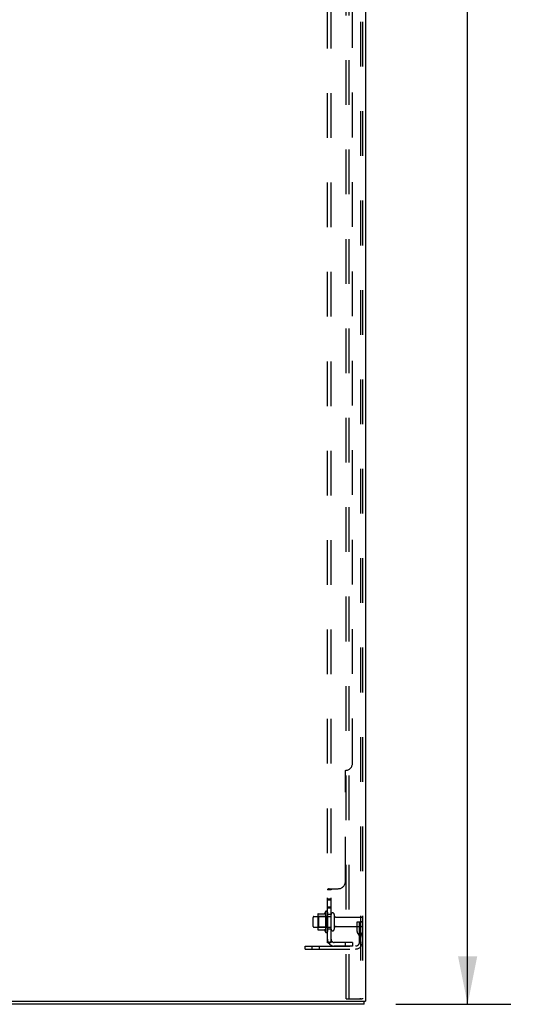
# Model space of a CAD drawing. Header units: inches. Extents: x 0 to 283, y 0 to 183.
# Tile 256 of 256: x 160 to 178, y 53 to 87. Entities that reach past the tile are written whole.
import ezdxf

# ---------------------------------------------------------------- set-up
doc = ezdxf.new("R2010")
doc.units = ezdxf.units.IN
doc.header["$LTSCALE"] = 15.583333
doc.header["$MEASUREMENT"] = 0
doc.linetypes.add('HIDDEN', pattern=[0.2, 0.1, -0.1])
doc.layers.get('0').update_dxf_attribs({"linetype": 'CONTINUOUS'})
for name, color, linetype in [('DEFAULT_2', 8, 'HIDDEN'), ('DIMENSIONS', 7, 'CONTINUOUS'), ('SUBPANEL', 7, 'CONTINUOUS')]:
    doc.layers.add(name, color=color, linetype=linetype)
doc.styles.get("Standard").update_dxf_attribs({"font": 'arial.ttf'})
doc.dimstyles.new('DIMSTYLE_1', dxfattribs={"dimtxt": 1.25, "dimasz": 1.666667, "dimexe": 0.09, "dimexo": 0.07, "dimgap": 0.0375, "dimtad": 0, "dimtih": 1, "dimtoh": 1, "dimzin": 4, "dimdsep": 46, "dimtxsty": 'Standard', "dimblk": '_FILLED', "dimblk1": '_FILLED', "dimblk2": '_FILLED', "dimcen": 0.09, "dimadec": 3, "dimazin": 1, "dimtfac": 1, "dimtdec": 3, "dimtofl": 0, "dimtmove": 0, "dimatfit": 3, "dimldrblk": '_FILLED', "dimfxl": 0, "dimtolj": 1, "dimtzin": 4, "dimarcsym": 0})

# ---------------------------------------------------------------- blocks, each defined once
blk = doc.blocks.new('_FILLED')
at = {"color": 0, "linetype": 'ByBlock'}
blk.add_solid([(0, 0), (-1, 0.2), (-1, -0.2)], dxfattribs=at)
blk = doc.blocks.new('*D7')
at = {"layer": 'DIMENSIONS', "color": 2, "linetype": 'Continuous'}
for p, q in [((173.526, 131.444), (177.556, 131.444)), ((176.056, 131.444), (176.056, 94.49)), ((176.056, 53.072), (176.056, 90.115)), ((173.552, 53.072), (177.556, 53.072))]:
    blk.add_line(p, q, dxfattribs=at)
at = {"layer": 'DIMENSIONS', "color": 2, "linetype": 'Continuous', "xscale": 1.6666666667, "yscale": 1.6666666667, "zscale": 1.6666666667}
for p, rotation in [((176.056, 131.444), 90), ((176.056, 53.072), 270)]:
    blk.add_blockref('_FILLED', p, dxfattribs=dict(at, rotation=rotation))
at = {"layer": 'DIMENSIONS', "color": 2, "linetype": 'Continuous', "insert": (176.056, 93.865), "char_height": 1.25, "width": 4.36803, "attachment_point": 2, "line_spacing_factor": 0.9}
blk.add_mtext('78.37\\PREF.', dxfattribs=at)

msp = doc.modelspace()

# ---------------------------------------------------------------- linework, layer by layer
at = {"color": 3, "linetype": 'Continuous'}
for p in [(172.5, 131.36), (148.5, 53.176)]:
    msp.add_line(p, (172.5, 53.176), dxfattribs=at)
at = {"color": 7, "linetype": 'Continuous'}
for q in [(148.552, 53.072), (172.448, 53.176)]:
    msp.add_line((172.448, 53.072), q, dxfattribs=at)
at = {"layer": 'DEFAULT_2', "color": 8, "linetype": 'HIDDEN'}
for p, q in [((171.821, 53.259), (171.821, 130.985)), ((171.925, 53.259), (171.925, 130.985)), ((172.323, 130.955), (172.323, 53.289)), ((172.396, 130.955), (172.396, 53.289)), ((171.101, 56.303), (171.101, 55.591)), ((170.671, 55.789), (170.671, 56.104)), ((170.701, 56.134), (171.296, 56.134)), ((170.835, 56.203), (170.835, 55.691)), ((170.855, 56.13), (170.835, 56.15)), ((170.846, 56.224), (171.074, 56.224)), ((171.151, 56.13), (170.855, 56.13)), ((170.855, 56.13), (170.855, 55.763)), ((171.151, 56.13), (171.171, 56.15)), ((171.151, 56.13), (171.151, 55.763)), ((171.171, 56.281), (171.171, 55.613)), ((171.296, 55.689), (171.296, 56.204)), ((171.406, 56.204), (171.406, 55.689)), ((171.469, 56.112), (172.366, 56.112)), ((170.701, 55.759), (171.296, 55.759)), ((170.855, 55.763), (170.835, 55.743)), ((170.846, 55.669), (171.074, 55.669)), ((171.151, 55.763), (170.855, 55.763)), ((171.151, 55.763), (171.171, 55.743)), ((171.469, 55.782), (172.366, 55.782)), ((172.202, 55.947), (172.292, 55.947)), ((172.202, 55.606), (172.202, 55.947)), ((172.306, 55.772), (172.202, 55.772)), ((172.292, 55.947), (172.396, 55.947)), ((172.292, 55.246), (172.292, 55.947)), ((172.306, 55.606), (172.306, 55.947)), ((172.396, 55.947), (172.357, 55.947)), ((172.224, 55.54), (172.273, 55.472)), ((172.308, 55.601), (172.357, 55.533)), ((170.396, 55.103), (172.15, 55.103)), ((170.396, 54.999), (170.396, 55.103)), ((170.396, 54.999), (172.15, 54.999)), ((170.643, 54.999), (170.643, 55.103)), ((170.899, 54.999), (170.899, 55.103)), ((171.821, 53.259), (172.302, 53.259)), ((172.302, 53.259), (172.375, 53.259))]:
    msp.add_line(p, q, dxfattribs=at)
for points in [[(172.323, 53.289), (172.322, 53.281), (172.32, 53.274), (172.317, 53.268), (172.312, 53.264), (172.307, 53.261), (172.302, 53.259)], [(172.396, 53.289), (172.396, 53.281), (172.394, 53.274), (172.39, 53.268), (172.386, 53.264), (172.381, 53.261), (172.375, 53.259)]]:
    msp.add_lwpolyline(points, dxfattribs=at)
for centre, radius, start, end in [((171.702, 55.947), 0.698, 149.3369, 156.0321), ((171.133, 56.281), 0.0384, 0, 145.5503), ((170.701, 56.104), 0.03, 90, 180), ((170.977, 56.203), 0.141, 174.7919, 180), ((170.846, 56.214), 0.01, 90, 174.8062), ((171.055, 56.234), 0.01, 270, 336.0321), ((171.351, 56.204), 0.055, 0, 180), ((171.469, 56.174), 0.0625, 180, 270), ((172.366, 56.082), 0.03, 0, 90), ((170.701, 55.789), 0.03, 180, 270), ((170.977, 55.691), 0.141, 180, 185.2081), ((170.846, 55.679), 0.01, 185.1938, 270), ((171.055, 55.659), 0.01, 23.9679, 90), ((171.702, 55.947), 0.698, 203.9679, 210.6631), ((171.133, 55.613), 0.0384, 214.4497, 360), ((171.351, 55.689), 0.055, 180, 360), ((171.469, 55.719), 0.0625, 90, 180), ((172.316, 55.606), 0.114, 180, 215.7539), ((172.316, 55.606), 0.01, 180, 215.7539), ((172.366, 55.812), 0.03, 270, 360), ((172.188, 55.411), 0.104, 0, 35.7539), ((172.188, 55.411), 0.208, 0, 35.7539), ((172.15, 55.246), 0.246, 270, 360), ((172.15, 55.246), 0.142, 270, 360)]:
    msp.add_arc(centre, radius, start, end, dxfattribs=at)
at = {"layer": 'SUBPANEL', "color": 8, "linetype": 'HIDDEN'}
for p, q in [((171.171, 55.228), (171.171, 122.916)), ((171.296, 55.228), (171.296, 122.916)), ((172.046, 61.478), (172.046, 116.666)), ((171.796, 57.353), (171.796, 61.228)), ((171.172, 57.069), (171.171, 57.068)), ((171.296, 57.068), (171.171, 57.068)), ((171.194, 57.088), (171.191, 57.086)), ((171.223, 57.101), (171.22, 57.1)), ((171.225, 57.103), (171.546, 57.103)), ((171.296, 56.743), (171.171, 56.743)), ((171.296, 56.706), (171.171, 56.706)), ((171.296, 56.462), (171.171, 56.462)), ((171.296, 56.425), (171.171, 56.425)), ((171.296, 56.197), (171.171, 56.197)), ((171.296, 55.697), (171.171, 55.697)), ((171.225, 55.19), (171.322, 55.269)), ((171.296, 55.228), (171.171, 55.228)), ((171.24, 55.228), (171.24, 55.228)), ((172.046, 55.228), (171.408, 55.228)), ((172.046, 55.103), (171.408, 55.103)), ((171.796, 55.103), (171.796, 55.228)), ((172.046, 55.228), (172.046, 55.103))]:
    msp.add_line(p, q, dxfattribs=at)
for points in [[(171.191, 57.086), (171.187, 57.085), (171.184, 57.083), (171.181, 57.081), (171.178, 57.079), (171.176, 57.077), (171.174, 57.075), (171.173, 57.073), (171.172, 57.071), (171.172, 57.069), (171.171, 57.068)], [(171.181, 57.081), (171.178, 57.079), (171.176, 57.077), (171.174, 57.075)], [(171.206, 57.093), (171.198, 57.09), (171.194, 57.088)], [(171.225, 57.103), (171.223, 57.101), (171.22, 57.1), (171.217, 57.098), (171.214, 57.096), (171.21, 57.095), (171.206, 57.093)], [(171.311, 57.083), (171.307, 57.081), (171.305, 57.079), (171.303, 57.078), (171.301, 57.077), (171.3, 57.075), (171.299, 57.074), (171.298, 57.072), (171.297, 57.071), (171.297, 57.069), (171.296, 57.068)], [(171.298, 57.072), (171.297, 57.071), (171.297, 57.069), (171.296, 57.068)], [(171.303, 57.078), (171.301, 57.077), (171.3, 57.075)], [(171.322, 57.103), (171.322, 57.101), (171.322, 57.1), (171.322, 57.098), (171.322, 57.096), (171.322, 57.095), (171.321, 57.093), (171.32, 57.092), (171.319, 57.09), (171.318, 57.089), (171.316, 57.087), (171.314, 57.086), (171.313, 57.085), (171.311, 57.083)], [(171.32, 57.092), (171.319, 57.09), (171.318, 57.089), (171.316, 57.087), (171.314, 57.086)], [(171.322, 57.103), (171.322, 57.101), (171.322, 57.1), (171.322, 57.098), (171.322, 57.096), (171.322, 57.095)], [(171.322, 55.269), (171.322, 55.268), (171.322, 55.268), (171.322, 55.267), (171.322, 55.266), (171.322, 55.265), (171.321, 55.264), (171.32, 55.262), (171.319, 55.261), (171.318, 55.259), (171.316, 55.257), (171.314, 55.256)], [(171.194, 55.208), (171.191, 55.21), (171.187, 55.211), (171.184, 55.213), (171.181, 55.215), (171.178, 55.217), (171.176, 55.219), (171.174, 55.221), (171.173, 55.223), (171.172, 55.225), (171.172, 55.227), (171.171, 55.228)], [(171.225, 55.19), (171.223, 55.192), (171.22, 55.194), (171.217, 55.197), (171.214, 55.199), (171.21, 55.201), (171.206, 55.203), (171.202, 55.204), (171.194, 55.208)], [(171.3, 55.251), (171.3, 55.251), (171.3, 55.251), (171.3, 55.251), (171.3, 55.251), (171.299, 55.25), (171.299, 55.25), (171.298, 55.25), (171.298, 55.25), (171.297, 55.249), (171.296, 55.249), (171.296, 55.248), (171.295, 55.248), (171.295, 55.248), (171.294, 55.247), (171.293, 55.247), (171.293, 55.247), (171.292, 55.246), (171.291, 55.246), (171.29, 55.246), (171.29, 55.245), (171.289, 55.245), (171.288, 55.244), (171.287, 55.244), (171.287, 55.244), (171.286, 55.243), (171.285, 55.243), (171.284, 55.243), (171.283, 55.242), (171.282, 55.242), (171.282, 55.241), (171.281, 55.241), (171.28, 55.241), (171.279, 55.24), (171.278, 55.24), (171.277, 55.24), (171.276, 55.239), (171.275, 55.239), (171.274, 55.238), (171.273, 55.238), (171.272, 55.238), (171.271, 55.237), (171.27, 55.237), (171.269, 55.236), (171.268, 55.236), (171.267, 55.236), (171.265, 55.235), (171.264, 55.235), (171.263, 55.234), (171.262, 55.234), (171.261, 55.234), (171.26, 55.233), (171.259, 55.233), (171.257, 55.233), (171.256, 55.232), (171.255, 55.232), (171.254, 55.232), (171.253, 55.231), (171.252, 55.231), (171.251, 55.231), (171.25, 55.231), (171.249, 55.23), (171.248, 55.23), (171.247, 55.23), (171.246, 55.23), (171.245, 55.23), (171.244, 55.229), (171.243, 55.229), (171.242, 55.229), (171.241, 55.229), (171.24, 55.229), (171.24, 55.229), (171.239, 55.228), (171.238, 55.228), (171.238, 55.228), (171.237, 55.228), (171.237, 55.228)], [(171.237, 55.228), (171.237, 55.228), (171.237, 55.228), (171.237, 55.228), (171.237, 55.228), (171.237, 55.228), (171.237, 55.228), (171.238, 55.228), (171.238, 55.228), (171.239, 55.228), (171.24, 55.228)], [(171.314, 55.256), (171.311, 55.252), (171.309, 55.25), (171.307, 55.248), (171.305, 55.245), (171.303, 55.243), (171.301, 55.241), (171.3, 55.238), (171.299, 55.236), (171.298, 55.234), (171.297, 55.232), (171.297, 55.23), (171.296, 55.228)], [(171.296, 55.248), (171.297, 55.249), (171.297, 55.249), (171.298, 55.249), (171.298, 55.25), (171.299, 55.25), (171.299, 55.25), (171.3, 55.251), (171.3, 55.251), (171.3, 55.251), (171.3, 55.251), (171.3, 55.251)]]:
    msp.add_lwpolyline(points, dxfattribs=at)
for centre, radius, start, end in [((171.796, 61.478), 0.25, 270, 360), ((171.546, 57.353), 0.25, 270, 360), ((171.408, 55.34), 0.237, 180, 270), ((171.408, 55.34), 0.112, 180, 270)]:
    msp.add_arc(centre, radius, start, end, dxfattribs=at)

# ---------------------------------------------------------------- dimensions: what is measured, and where the dimension line sits
at = {"layer": 'DIMENSIONS', "color": 2, "linetype": 'Continuous'}
dim = msp.add_linear_dim(base=(176.056, 131.444), p1=(173.482, 53.072), p2=(173.456, 131.444), angle=90, text='<>\\PREF.', dimstyle='DIMSTYLE_1', dxfattribs=at)
dim.commit()
dim.dimension.update_dxf_attribs({"geometry": '*D7', "text_midpoint": (176.056, 92.302), "dimtype": 160})

doc.saveas('drawing.dxf')
